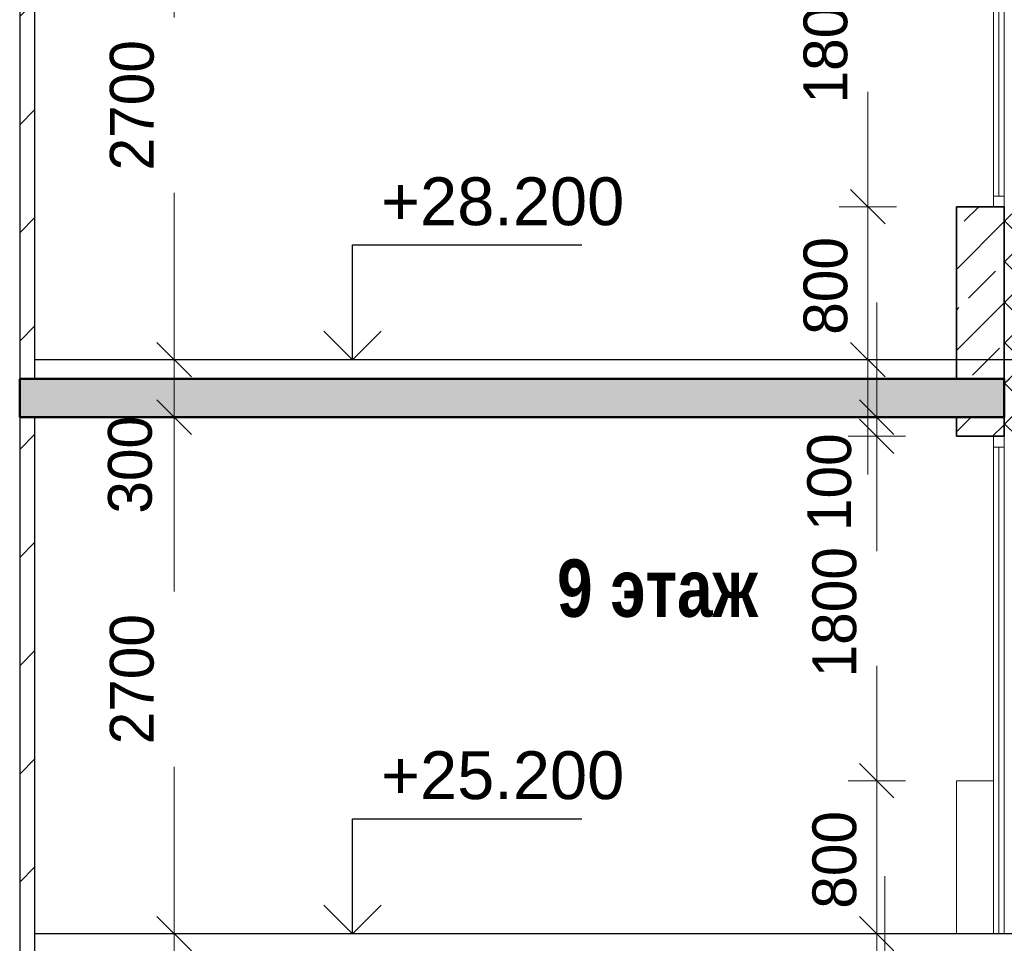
# Model space of a CAD drawing. Header units: millimetres. Extents: x 369815 to 1481759, y -423071 to -27917.
# Tile 84 of 256: x 390282 to 395432, y -193876 to -189048. Entities that reach past the tile are written whole.
import ezdxf

# ---------------------------------------------------------------- set-up
doc = ezdxf.new("R2010")
doc.units = ezdxf.units.MM
for name, color, linetype, lineweight in [('Standard', 7, 'Continuous', 25), ('Навесной фасад', 7, 'Continuous', 25), ('Общий01', 7, 'Continuous', 13), ('Размерная линия_ общее', 7, 'Continuous', 25), ('Стена_ кирп. кладка не несущ', 7, 'Continuous', 35), ('Текст_ общее', 7, 'Continuous', 25)]:
    doc.layers.add(name, color=color, linetype=linetype, lineweight=lineweight)
doc.layers.add('Стена_ бетон не несущ.', color=7, linetype='Continuous', lineweight=35, true_color=0xb4b496)
doc.styles.add('ARIAL', font='arial.ttf')
doc.styles.add('Century Gothic', font='GOTHIC.TTF')
doc.dimstyles.new('DIMSTYLE_3', dxfattribs={"dimtxt": 229, "dimasz": 300, "dimexe": 0, "dimexo": 0, "dimgap": 114.5, "dimtad": 2, "dimdec": 0, "dimrnd": 1, "dimzin": 12, "dimdsep": 46, "dimtxsty": 'Century Gothic', "dimblk1": 'ALL_ML_STRICH', "dimblk2": 'ALL_ML_STRICH', "dimsah": 1, "dimcen": 0, "dimclrd": 256, "dimclre": 256, "dimclrt": 256, "dimadec": 0, "dimazin": 0, "dimtfac": 1, "dimtdec": 0, "dimtix": 1, "dimtmove": 2, "dimatfit": 3, "dimfxl": 0, "dimtvp": 1.2, "dimtzin": 0, "dimlwd": 0, "dimlwe": 13, "dimarcsym": 0})
doc.dimstyles.new('DIMSTYLE_8', dxfattribs={"dimtxt": 229, "dimasz": 300, "dimexe": 0, "dimexo": 0, "dimgap": 114.5, "dimtad": 2, "dimdec": 0, "dimrnd": 1, "dimzin": 12, "dimdsep": 46, "dimtxsty": 'Century Gothic', "dimblk1": 'ALL_ML_STRICH', "dimblk2": 'ALL_ML_STRICH', "dimsah": 1, "dimcen": 0, "dimclrd": 256, "dimclre": 256, "dimclrt": 256, "dimadec": 0, "dimazin": 0, "dimtfac": 1, "dimtdec": 0, "dimtix": 1, "dimtmove": 2, "dimatfit": 3, "dimfxl": 0, "dimtzin": 0, "dimlwd": 0, "dimlwe": 13, "dimarcsym": 0})
pattern_1 = [(45, (467347.7, -19759.03), (-106.06602, 106.06602), []), (135, (467347.7, -19759.03), (-106.06602, -106.06602), [])]
pattern_2 = [(45, (467347.7, -19759), (-565.6854, 565.6854), []), (45, (467064.9, -19476.2), (-565.6854, 565.6854), [])]
pattern_3 = [(45, (467347.7, -19759.03), (-212.13203, 212.13203), []), (45, (467241.64, -19652.96), (-212.13203, 212.13203), [200, -70])]

# ---------------------------------------------------------------- blocks, each defined once
blk = doc.blocks.new('ALL_ML_STRICH')
at = {"color": 0, "linetype": 'ByBlock', "lineweight": -2}
for p, q in [((0, -0.5), (0, 0.5)), ((-0.3, -0.3), (0.3, 0.3)), ((-1, 0), (0.5, 0))]:
    blk.add_line(p, q, dxfattribs=at)
blk = doc.blocks.new('*D1237')
at = {"layer": 'DEFPOINTS', "color": 0, "linetype": 'Continuous', "transparency": 16777216}
for p in [(394807.7, -194125.8), (394807.7, -194125.8), (394807.7, -194225.8)]:
    blk.add_point(p, dxfattribs=at)
at = {"layer": 'Размерная линия_ общее', "color": 218, "linetype": 'Continuous', "lineweight": 0, "transparency": 16777216}
for p, q in [((394807.7, -193825.8), (394807.7, -193525.8)), ((394807.7, -194225.8), (394807.7, -194125.8)), ((394807.7, -194525.8), (394807.7, -194825.8))]:
    blk.add_line(p, q, dxfattribs=at)
at = {"layer": 'Размерная линия_ общее', "color": 218, "linetype": 'Continuous', "lineweight": 0, "transparency": 16777216, "xscale": 300, "yscale": 300, "zscale": 300}
for p, rotation in [((394807.7, -194125.8), 270), ((394807.7, -194225.8), 90)]:
    blk.add_blockref('ALL_ML_STRICH', p, dxfattribs=dict(at, rotation=rotation))
at = {"layer": 'Размерная линия_ общее', "color": 218, "linetype": 'Continuous', "lineweight": 13, "transparency": 16777216, "insert": (394591.4, -194469.2), "char_height": 229, "width": 490.714, "attachment_point": 5, "rotation": 90, "style": 'Century Gothic'}
blk.add_mtext('100', dxfattribs=at)
blk = doc.blocks.new('*D1238')
at = {"layer": 'DEFPOINTS', "color": 0, "linetype": 'Continuous', "transparency": 16777216}
for p in [(394765, -193025.8), (394765, -193025.8), (394765, -193825.8)]:
    blk.add_point(p, dxfattribs=at)
at = {"layer": 'Размерная линия_ общее', "color": 218, "linetype": 'Continuous', "lineweight": 0, "transparency": 16777216}
for p, q in [((394765, -192725.8), (394765, -192425.8)), ((394765, -193825.8), (394765, -193025.8)), ((394765, -194125.8), (394765, -194425.8))]:
    blk.add_line(p, q, dxfattribs=at)
at = {"layer": 'Размерная линия_ общее', "color": 218, "linetype": 'Continuous', "lineweight": 0, "transparency": 16777216, "xscale": 300, "yscale": 300, "zscale": 300}
for p, rotation in [((394765, -193025.8), 270), ((394765, -193825.8), 90)]:
    blk.add_blockref('ALL_ML_STRICH', p, dxfattribs=dict(at, rotation=rotation))
at = {"layer": 'Размерная линия_ общее', "color": 218, "linetype": 'Continuous', "lineweight": 13, "transparency": 16777216, "insert": (394544.7, -193439.7), "char_height": 229, "width": 490.714, "attachment_point": 5, "rotation": 90, "style": 'Century Gothic'}
blk.add_mtext('800', dxfattribs=at)
blk = doc.blocks.new('*D1239')
at = {"layer": 'DEFPOINTS', "color": 0, "linetype": 'Continuous', "transparency": 16777216}
for p in [(394765, -191225.8), (394765, -191225.8), (394765, -193025.8)]:
    blk.add_point(p, dxfattribs=at)
at = {"layer": 'Размерная линия_ общее', "color": 218, "linetype": 'Continuous', "lineweight": 0, "transparency": 16777216}
for p, q in [((394765, -191525.8), (394765, -191705.5)), ((394765, -192725.8), (394765, -192585.7))]:
    blk.add_line(p, q, dxfattribs=at)
at = {"layer": 'Размерная линия_ общее', "color": 218, "linetype": 'Continuous', "lineweight": 0, "transparency": 16777216, "xscale": 300, "yscale": 300, "zscale": 300}
for p, rotation in [((394765, -191225.8), 90), ((394765, -193025.8), 270)]:
    blk.add_blockref('ALL_ML_STRICH', p, dxfattribs=dict(at, rotation=rotation))
at = {"layer": 'Размерная линия_ общее', "color": 218, "linetype": 'Continuous', "lineweight": 13, "transparency": 16777216, "insert": (394544.7, -192145.6), "char_height": 229, "width": 654.286, "attachment_point": 5, "rotation": 90, "style": 'Century Gothic'}
blk.add_mtext('1800', dxfattribs=at)
blk = doc.blocks.new('*D1240')
at = {"layer": 'DEFPOINTS', "color": 0, "linetype": 'Continuous', "transparency": 16777216}
for p in [(394765, -191125.8), (394765, -191125.8), (394765, -191225.8)]:
    blk.add_point(p, dxfattribs=at)
at = {"layer": 'Размерная линия_ общее', "color": 218, "linetype": 'Continuous', "lineweight": 0, "transparency": 16777216}
for p, q in [((394765, -190825.8), (394765, -190525.8)), ((394765, -191225.8), (394765, -191125.8)), ((394765, -191525.8), (394765, -191825.8))]:
    blk.add_line(p, q, dxfattribs=at)
at = {"layer": 'Размерная линия_ общее', "color": 218, "linetype": 'Continuous', "lineweight": 0, "transparency": 16777216, "xscale": 300, "yscale": 300, "zscale": 300}
for p, rotation in [((394765, -191125.8), 270), ((394765, -191225.8), 90)]:
    blk.add_blockref('ALL_ML_STRICH', p, dxfattribs=dict(at, rotation=rotation))
at = {"layer": 'Размерная линия_ общее', "color": 218, "linetype": 'Continuous', "lineweight": 13, "transparency": 16777216, "insert": (394517.6, -191465.6), "char_height": 229, "width": 490.714, "attachment_point": 5, "rotation": 90, "style": 'Century Gothic'}
blk.add_mtext('100', dxfattribs=at)
blk = doc.blocks.new('*D1241')
at = {"layer": 'DEFPOINTS', "color": 0, "linetype": 'Continuous', "transparency": 16777216}
for p in [(394718.2, -190025.8), (394718.2, -190025.8), (394718.2, -190825.8)]:
    blk.add_point(p, dxfattribs=at)
at = {"layer": 'Размерная линия_ общее', "color": 218, "linetype": 'Continuous', "lineweight": 0, "transparency": 16777216}
for p, q in [((394718.2, -189725.8), (394718.2, -189425.8)), ((394718.2, -190825.8), (394718.2, -190025.8)), ((394718.2, -191125.8), (394718.2, -191425.8))]:
    blk.add_line(p, q, dxfattribs=at)
at = {"layer": 'Размерная линия_ общее', "color": 218, "linetype": 'Continuous', "lineweight": 0, "transparency": 16777216, "xscale": 300, "yscale": 300, "zscale": 300}
for p, rotation in [((394718.2, -190025.8), 270), ((394718.2, -190825.8), 90)]:
    blk.add_blockref('ALL_ML_STRICH', p, dxfattribs=dict(at, rotation=rotation))
at = {"layer": 'Размерная линия_ общее', "color": 218, "linetype": 'Continuous', "lineweight": 13, "transparency": 16777216, "insert": (394497.9, -190439.7), "char_height": 229, "width": 490.714, "attachment_point": 5, "rotation": 90, "style": 'Century Gothic'}
blk.add_mtext('800', dxfattribs=at)
blk = doc.blocks.new('*D1242')
at = {"layer": 'DEFPOINTS', "color": 0, "linetype": 'Continuous', "transparency": 16777216}
for p in [(394718.2, -188225.8), (394718.2, -188225.8), (394718.2, -190025.8)]:
    blk.add_point(p, dxfattribs=at)
at = {"layer": 'Размерная линия_ общее', "color": 218, "linetype": 'Continuous', "lineweight": 0, "transparency": 16777216}
for p, q in [((394718.2, -188525.8), (394718.2, -188705.5)), ((394718.2, -189725.8), (394718.2, -189585.7))]:
    blk.add_line(p, q, dxfattribs=at)
at = {"layer": 'Размерная линия_ общее', "color": 218, "linetype": 'Continuous', "lineweight": 0, "transparency": 16777216, "xscale": 300, "yscale": 300, "zscale": 300}
for p, rotation in [((394718.2, -188225.8), 90), ((394718.2, -190025.8), 270)]:
    blk.add_blockref('ALL_ML_STRICH', p, dxfattribs=dict(at, rotation=rotation))
at = {"layer": 'Размерная линия_ общее', "color": 218, "linetype": 'Continuous', "lineweight": 13, "transparency": 16777216, "insert": (394497.9, -189145.6), "char_height": 229, "width": 654.286, "attachment_point": 5, "rotation": 90, "style": 'Century Gothic'}
blk.add_mtext('1800', dxfattribs=at)
blk = doc.blocks.new('*D1277')
at = {"layer": 'DEFPOINTS', "color": 0, "linetype": 'Continuous', "transparency": 16777216}
for p in [(390362.2, -193825.8), (391090, -193825.8), (391090, -194125.8)]:
    blk.add_point(p, dxfattribs=at)
at = {"layer": 'Размерная линия_ общее', "color": 218, "linetype": 'Continuous', "lineweight": 0, "transparency": 16777216}
for p, q in [((391090, -193525.8), (391090, -193225.8)), ((391090, -194125.8), (391090, -193825.8)), ((391090, -194425.8), (391090, -194725.8))]:
    blk.add_line(p, q, dxfattribs=at)
at = {"layer": 'Размерная линия_ общее', "color": 218, "linetype": 'Continuous', "lineweight": 13, "transparency": 16777216}
blk.add_line((390362.2, -193825.8), (391090, -193825.8), dxfattribs=at)
at = {"layer": 'Размерная линия_ общее', "color": 218, "linetype": 'Continuous', "lineweight": 0, "transparency": 16777216, "xscale": 300, "yscale": 300, "zscale": 300}
for p, rotation in [((391090, -193825.8), 270), ((391090, -194125.8), 90)]:
    blk.add_blockref('ALL_ML_STRICH', p, dxfattribs=dict(at, rotation=rotation))
at = {"layer": 'Размерная линия_ общее', "color": 218, "linetype": 'Continuous', "lineweight": 13, "transparency": 16777216, "insert": (390869, -194412.8), "char_height": 229, "width": 490.714, "attachment_point": 5, "rotation": 90, "style": 'Century Gothic'}
blk.add_mtext('300', dxfattribs=at)
blk = doc.blocks.new('*D1278')
at = {"layer": 'DEFPOINTS', "color": 0, "linetype": 'Continuous', "transparency": 16777216}
for p in [(391090, -191125.8), (391090, -191125.8), (390362.2, -193825.8)]:
    blk.add_point(p, dxfattribs=at)
at = {"layer": 'Размерная линия_ общее', "color": 218, "linetype": 'Continuous', "lineweight": 0, "transparency": 16777216}
for p, q in [((391090, -191425.8), (391090, -192037.6)), ((391090, -193525.8), (391090, -192953.6))]:
    blk.add_line(p, q, dxfattribs=at)
at = {"layer": 'Размерная линия_ общее', "color": 218, "linetype": 'Continuous', "lineweight": 13, "transparency": 16777216}
blk.add_line((390362.2, -193825.8), (391090, -193825.8), dxfattribs=at)
at = {"layer": 'Размерная линия_ общее', "color": 218, "linetype": 'Continuous', "lineweight": 0, "transparency": 16777216, "xscale": 300, "yscale": 300, "zscale": 300}
for p, rotation in [((391090, -191125.8), 90), ((391090, -193825.8), 270)]:
    blk.add_blockref('ALL_ML_STRICH', p, dxfattribs=dict(at, rotation=rotation))
at = {"layer": 'Размерная линия_ общее', "color": 218, "linetype": 'Continuous', "lineweight": 13, "transparency": 16777216, "insert": (390869.8, -192495.6), "char_height": 229, "width": 654.286, "attachment_point": 5, "rotation": 90, "style": 'Century Gothic'}
blk.add_mtext('2700', dxfattribs=at)
blk = doc.blocks.new('*D1279')
at = {"layer": 'DEFPOINTS', "color": 0, "linetype": 'Continuous', "transparency": 16777216}
for p in [(390362.2, -190825.8), (391090, -190825.8), (391090, -191125.8)]:
    blk.add_point(p, dxfattribs=at)
at = {"layer": 'Размерная линия_ общее', "color": 218, "linetype": 'Continuous', "lineweight": 0, "transparency": 16777216}
for p, q in [((391090, -190525.8), (391090, -190225.8)), ((391090, -191125.8), (391090, -190825.8)), ((391090, -191425.8), (391090, -191725.8))]:
    blk.add_line(p, q, dxfattribs=at)
at = {"layer": 'Размерная линия_ общее', "color": 218, "linetype": 'Continuous', "lineweight": 13, "transparency": 16777216}
blk.add_line((390362.2, -190825.8), (391090, -190825.8), dxfattribs=at)
at = {"layer": 'Размерная линия_ общее', "color": 218, "linetype": 'Continuous', "lineweight": 0, "transparency": 16777216, "xscale": 300, "yscale": 300, "zscale": 300}
for p, rotation in [((391090, -190825.8), 270), ((391090, -191125.8), 90)]:
    blk.add_blockref('ALL_ML_STRICH', p, dxfattribs=dict(at, rotation=rotation))
at = {"layer": 'Размерная линия_ общее', "color": 218, "linetype": 'Continuous', "lineweight": 13, "transparency": 16777216, "insert": (390860.2, -191374.8), "char_height": 229, "width": 490.714, "attachment_point": 5, "rotation": 90, "style": 'Century Gothic'}
blk.add_mtext('300', dxfattribs=at)
blk = doc.blocks.new('*D1280')
at = {"layer": 'DEFPOINTS', "color": 0, "linetype": 'Continuous', "transparency": 16777216}
for p in [(391090, -188125.8), (391090, -188125.8), (390362.2, -190825.8)]:
    blk.add_point(p, dxfattribs=at)
at = {"layer": 'Размерная линия_ общее', "color": 218, "linetype": 'Continuous', "lineweight": 0, "transparency": 16777216}
for p, q in [((391090, -188425.8), (391090, -189037.6)), ((391090, -190525.8), (391090, -189953.6))]:
    blk.add_line(p, q, dxfattribs=at)
at = {"layer": 'Размерная линия_ общее', "color": 218, "linetype": 'Continuous', "lineweight": 13, "transparency": 16777216}
blk.add_line((390362.2, -190825.8), (391090, -190825.8), dxfattribs=at)
at = {"layer": 'Размерная линия_ общее', "color": 218, "linetype": 'Continuous', "lineweight": 0, "transparency": 16777216, "xscale": 300, "yscale": 300, "zscale": 300}
for p, rotation in [((391090, -188125.8), 90), ((391090, -190825.8), 270)]:
    blk.add_blockref('ALL_ML_STRICH', p, dxfattribs=dict(at, rotation=rotation))
at = {"layer": 'Размерная линия_ общее', "color": 218, "linetype": 'Continuous', "lineweight": 13, "transparency": 16777216, "insert": (390869.8, -189495.6), "char_height": 229, "width": 654.286, "attachment_point": 5, "rotation": 90, "style": 'Century Gothic'}
blk.add_mtext('2700', dxfattribs=at)
blk = doc.blocks.new('COMPLEX_ELEVATIONDIM_5')
at = {"layer": 'Размерная линия_ общее', "color": 7, "linetype": 'Continuous', "lineweight": 25, "transparency": 33554687}
for p, q in [((-75325.4, -171066.8), (-75325.4, -170466.8)), ((-75325.4, -170466.8), (-74125.4, -170466.8)), ((-75325.4, -171066.8), (-75475.4, -170916.8)), ((-75325.4, -171066.8), (-75175.4, -170916.8)), ((-75325.4, -171066.8), (-76325.4, -171066.8)), ((-75325.4, -171066.8), (-75325.4, -171066.8)), ((-75325.4, -171066.8), (-75325.4, -171066.8)), ((-75325.4, -171066.8), (-75325.4, -171066.8)), ((-75325.4, -171066.8), (-75325.4, -171066.8)), ((-75325.4, -174066.8), (-75325.4, -173466.8)), ((-75325.4, -173466.8), (-74125.4, -173466.8)), ((-75325.4, -174066.8), (-75475.4, -173916.8)), ((-75325.4, -174066.8), (-75175.4, -173916.8)), ((-75325.4, -174066.8), (-76325.4, -174066.8)), ((-75325.4, -174066.8), (-75325.4, -174066.8)), ((-75325.4, -174066.8), (-75325.4, -174066.8)), ((-75325.4, -174066.8), (-75325.4, -174066.8)), ((-75325.4, -174066.8), (-75325.4, -174066.8))]:
    blk.add_line(p, q, dxfattribs=at)
at = {"layer": 'Размерная линия_ общее', "color": 7, "linetype": 'Continuous', "lineweight": 25, "transparency": 33554687, "char_height": 250, "width": 1396.45, "attachment_point": 7, "style": 'ARIAL'}
for s, insert in [('\\W1.00;+28.200', (-75175.4, -170366.8)), ('\\W1.00;+25.200', (-75175.4, -173366.8))]:
    blk.add_mtext(s, dxfattribs=dict(at, insert=insert))

msp = doc.modelspace()

# ---------------------------------------------------------------- hatches: boundary and pattern name
at = {"layer": 'Навесной фасад', "linetype": 'Continuous', "lineweight": 18, "transparency": 33554687}
h = msp.add_hatch(dxfattribs=at)
h.set_pattern_fill('__________6', color=41, scale=100, style=0, pattern_type=2)
h.set_pattern_definition(pattern_1)
h.paths.add_polyline_path([(395612.2, -191225.8), (395612.2, -190025.8), (395432.2, -190025.8), (395432.2, -190925.8), (395432.2, -190925.8), (395432.2, -191125.8), (395432.2, -191125.8), (395432.2, -191225.8)], flags=0)
h = msp.add_hatch(dxfattribs=at)
h.set_pattern_fill('__________6', color=41, scale=100, style=0, pattern_type=2)
h.set_pattern_definition(pattern_1)
h.paths.add_polyline_path([(395432.2, -190925.8), (395432.2, -191225.8), (395612.2, -191225.8), (395612.2, -190925.8)], flags=0)
at = {"layer": 'Общий01', "linetype": 'Continuous', "lineweight": 50, "true_color": 0xf1f1f1, "transparency": 33554687}
msp.add_hatch(color=7, dxfattribs=at).paths.add_polyline_path([(390282.2, -191125.8), (395432.2, -191125.8), (395432.2, -190925.8), (390282.2, -190925.8)])
at = {"layer": 'Стена_ бетон не несущ.', "linetype": 'Continuous', "lineweight": 18, "true_color": 0xc8aaf3, "transparency": 33554687}
h = msp.add_hatch(dxfattribs=at)
h.set_pattern_fill('__________7', color=191, scale=100, style=0, pattern_type=2)
h.set_pattern_definition(pattern_3)
h.paths.add_polyline_path([(395182.2, -190025.8), (395182.2, -190925.8), (395432.2, -190925.8), (395432.2, -190025.8)], flags=0)
h = msp.add_hatch(dxfattribs=at)
h.set_pattern_fill('__________7', color=191, scale=100, style=0, pattern_type=2)
h.set_pattern_definition(pattern_3)
h.paths.add_polyline_path([(395432.2, -191125.8), (395182.2, -191125.8), (395182.2, -191225.8), (395432.2, -191225.8)], flags=0)
at = {"layer": 'Стена_ кирп. кладка не несущ', "linetype": 'Continuous', "lineweight": 18, "true_color": 0xf0b464, "transparency": 33554687}
h = msp.add_hatch(dxfattribs=at)
h.set_pattern_fill('__________22', color=31, scale=100, style=0, pattern_type=2)
h.set_pattern_definition(pattern_2)
h.paths.add_polyline_path([(390362.2, -188125.8), (390282.2, -188125.8), (390282.2, -190925.8), (390362.2, -190925.8)], flags=0)
h = msp.add_hatch(dxfattribs=at)
h.set_pattern_fill('__________22', color=31, scale=100, style=0, pattern_type=2)
h.set_pattern_definition(pattern_2)
h.paths.add_polyline_path([(390362.2, -191125.8), (390282.2, -191125.8), (390282.2, -193925.8), (390362.2, -193925.8)], flags=0)

# ---------------------------------------------------------------- linework, layer by layer
at = {"layer": 'Standard', "color": 7, "linetype": 'Continuous', "lineweight": 13, "transparency": 33554687}
for p, q in [((395376.2, -188281.8), (395376.2, -190025.8)), ((395404.2, -189969.8), (395404.2, -188281.8)), ((395432.2, -190025.8), (395432.2, -188281.8)), ((395376.2, -190025.8), (395376.2, -189969.8)), ((395376.2, -189969.8), (395432.2, -189969.8)), ((395432.2, -189969.8), (395432.2, -190025.8)), ((395376.2, -191225.8), (395376.2, -191281.8)), ((395432.2, -191281.8), (395432.2, -191225.8)), ((395376.2, -191281.8), (395432.2, -191281.8)), ((395376.2, -191281.8), (395376.2, -193825.8)), ((395404.2, -193824.8), (395404.2, -191281.8)), ((395432.2, -193825.8), (395432.2, -191281.8)), ((395376.2, -193025.8), (395182.2, -193025.8)), ((395182.2, -193025.8), (395182.2, -193825.8))]:
    msp.add_line(p, q, dxfattribs=at)
at = {"layer": 'Standard', "color": 7, "linetype": 'Continuous', "lineweight": 25, "transparency": 33554687}
for p, q in [((397032.2, -190825.8), (390362.2, -190825.8)), ((397032.2, -193825.8), (390362.2, -193825.8))]:
    msp.add_line(p, q, dxfattribs=at)
at = {"layer": 'Общий01', "color": 7, "linetype": 'Continuous', "lineweight": 50, "transparency": 33554687}
for p, q in [((395432.2, -190925.8), (390282.2, -190925.8)), ((390282.2, -191125.8), (390282.2, -190925.8)), ((390282.2, -191125.8), (390282.2, -190925.8)), ((395432.2, -191125.8), (395432.2, -190925.8)), ((390362.2, -191125.8), (390282.2, -191125.8)), ((390362.2, -191125.8), (390282.2, -191125.8)), ((390367.2, -191125.8), (390362.2, -191125.8)), ((390367.2, -191125.8), (390362.2, -191125.8)), ((395432.2, -191125.8), (390367.2, -191125.8)), ((395182.2, -191125.8), (395177.2, -191125.8)), ((395182.2, -191125.8), (395177.2, -191125.8)), ((395432.2, -191125.8), (395182.2, -191125.8)), ((395432.2, -191125.8), (395182.2, -191125.8))]:
    msp.add_line(p, q, dxfattribs=at)
at = {"layer": 'Стена_ бетон не несущ.', "color": 191, "linetype": 'Continuous', "lineweight": 35, "true_color": 0xc8aaf3, "transparency": 33554687}
for p, q in [((395376.2, -190025.8), (395182.2, -190025.8)), ((395182.2, -190025.8), (395182.2, -190925.8)), ((395376.2, -190025.8), (395432.2, -190025.8)), ((395432.2, -190025.8), (395432.2, -190925.8)), ((395182.2, -191125.8), (395182.2, -191225.8)), ((395432.2, -191225.8), (395432.2, -191125.8)), ((395182.2, -191225.8), (395376.2, -191225.8)), ((395376.2, -191225.8), (395432.2, -191225.8))]:
    msp.add_line(p, q, dxfattribs=at)
at = {"layer": 'Стена_ кирп. кладка не несущ', "color": 31, "linetype": 'Continuous', "lineweight": 25, "true_color": 0xf0b464, "transparency": 33554687}
for p, q in [((390282.2, -188125.8), (390282.2, -190925.8)), ((390362.2, -190925.8), (390362.2, -188125.8)), ((390282.2, -191125.8), (390282.2, -193925.8)), ((390362.2, -193925.8), (390362.2, -191125.8))]:
    msp.add_line(p, q, dxfattribs=at)

# ---------------------------------------------------------------- block references
at = {"layer": 'Размерная линия_ общее', "color": 7, "linetype": 'Continuous', "lineweight": 25, "transparency": 33554687}
msp.add_blockref('COMPLEX_ELEVATIONDIM_5', (467347.7, -19759), dxfattribs=at)

# ---------------------------------------------------------------- texts
at = {"layer": 'Текст_ общее', "color": 7, "linetype": 'Continuous', "lineweight": 13, "transparency": 33554687, "insert": (393092.9, -192173.7), "char_height": 300, "width": 1329.167, "attachment_point": 7, "style": 'Century Gothic'}
msp.add_mtext('\\A1;{\\fCentury Gothic|i0|b1;\\H300.000000;\\W0.833333;\\C7;9 этаж}\\P', dxfattribs=at)

# ---------------------------------------------------------------- dimensions: what is measured, and where the dimension line sits
at = {"layer": 'Размерная линия_ общее', "color": 218, "linetype": 'Continuous', "lineweight": 13, "true_color": 0x500050, "transparency": 33554687}
for base, p1, p2, dimstyle, picture, middle in [((391090, -188125.8), (390362.2, -190825.8), (391090, -188125.8), 'DIMSTYLE_8', '*D1280', (390869.8, -189495.6)), ((394718.2, -188225.8), (394718.2, -190025.8), (394718.2, -188225.8), 'DIMSTYLE_8', '*D1242', (394497.9, -189145.6)), ((394718.2, -190025.8), (394718.2, -190825.8), (394718.2, -190025.8), 'DIMSTYLE_8', '*D1241', (394497.9, -190439.7)), ((391090, -190825.8), (391090, -191125.8), (390362.2, -190825.8), 'DIMSTYLE_3', '*D1279', (390860.2, -191374.8)), ((394765, -191125.8), (394765, -191225.8), (394765, -191125.8), 'DIMSTYLE_3', '*D1240', (394517.6, -191465.6)), ((391090, -191125.8), (390362.2, -193825.8), (391090, -191125.8), 'DIMSTYLE_8', '*D1278', (390869.8, -192495.6)), ((394765, -191225.8), (394765, -193025.8), (394765, -191225.8), 'DIMSTYLE_8', '*D1239', (394544.7, -192145.6)), ((394765, -193025.8), (394765, -193825.8), (394765, -193025.8), 'DIMSTYLE_8', '*D1238', (394544.7, -193439.7)), ((391090, -193825.8), (391090, -194125.8), (390362.2, -193825.8), 'DIMSTYLE_3', '*D1277', (390869, -194412.8)), ((394807.7, -194125.8), (394807.7, -194225.8), (394807.7, -194125.8), 'DIMSTYLE_3', '*D1237', (394591.4, -194469.2))]:
    dim = msp.add_linear_dim(base=base, p1=p1, p2=p2, angle=90, dimstyle=dimstyle, override={"dimpost": '<>', "dimclrd": 218, "dimclre": 218, "dimclrt": 218, "dimlwd": 0, "dimlwe": 13}, dxfattribs=at)
    dim.commit()
    dim.dimension.update_dxf_attribs({"geometry": picture, "text_midpoint": middle, "dimtype": 160})

doc.saveas('drawing.dxf')
